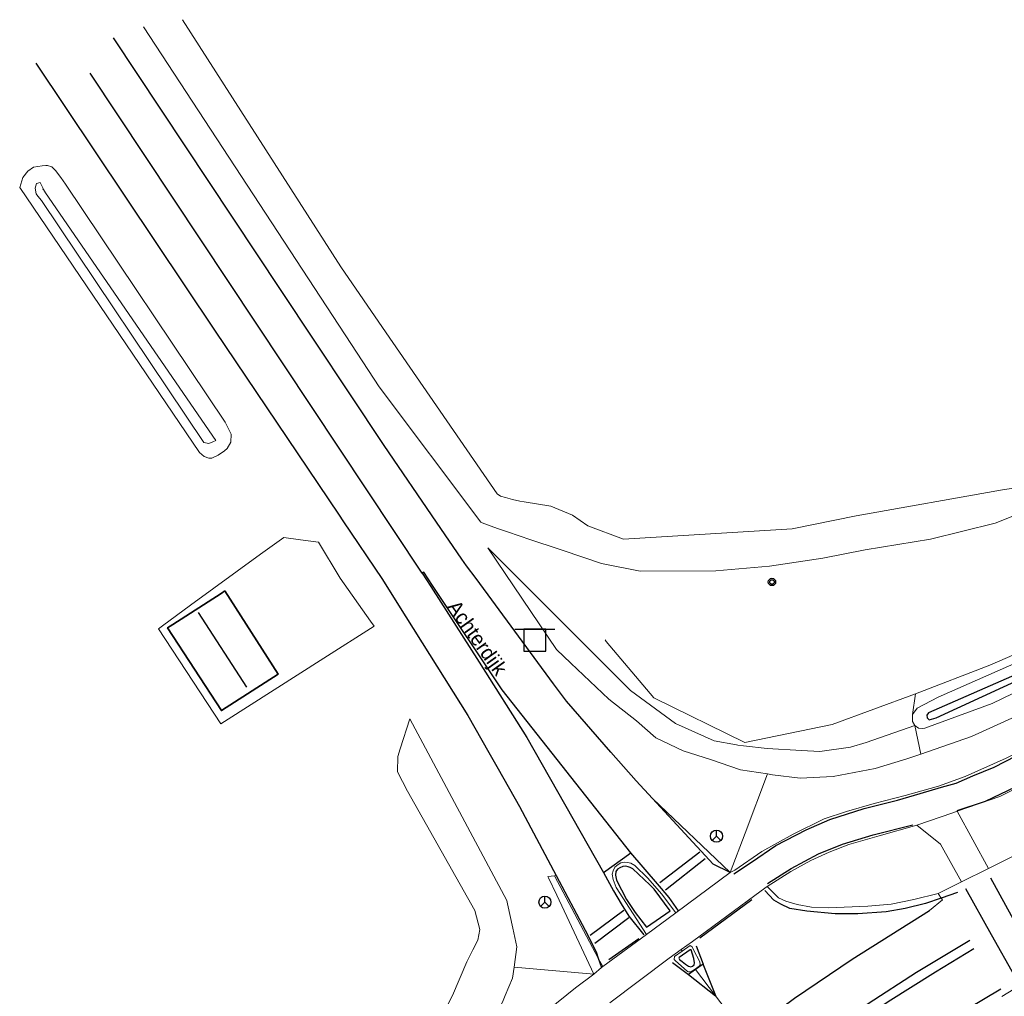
# Model space of a CAD drawing. Header units: metres. Extents: x 169249 to 194689, y 406250 to 412203.
# Tile 244 of 256: x 184889 to 184957, y 410351 to 410417. Entities that reach past the tile are written whole.
import ezdxf
from ezdxf.enums import TextEntityAlignment as Align

# ---------------------------------------------------------------- set-up
doc = ezdxf.new("R2010")
doc.units = ezdxf.units.M
doc.layers.get('0').update_dxf_attribs({"linetype": 'CONTINUOUS'})
for name, color, linetype, lineweight in [('BGT_NLCS_N264$0$B-WE-FV-GELEIDING_WILDRASTER-G', 252, 'CONTINUOUS', 18), ('BGT_NLCS_N264$0$B-WE-GW-TALUD_KRUIN-G', 252, 'CONTINUOUS', 18), ('BGT_NLCS_N264$0$B-WE-GW-TALUD_TEEN-G', 252, 'CONTINUOUS', 18), ('BGT_NLCS_N264$0$B-WE-GW-WATERGANG_INSTEEK-G', 252, 'CONTINUOUS', 18), ('BGT_NLCS_N264$0$B-WE-GW-WATERGANG_SLOOT_BODEM-G', 252, 'CONTINUOUS', 18), ('BGT_NLCS_N264$0$B-WE-OG-TOPOGRAFIE_BEBOUWING-G', 252, 'CONTINUOUS', 35), ('BGT_NLCS_N264$0$B-WE-OG-TOPOGRAFIE_CULTUURSCHEIDING-G', 252, 'CONTINUOUS', 18), ('BGT_NLCS_N264$0$B-WE-OG-TOPOGRAFIE_TERREIN_GROEN-GV', 252, 'CONTINUOUS', 18), ('BGT_NLCS_N264$0$B-WE-OG-TOPOGRAFIE_WATER-GV', 252, 'CONTINUOUS', 18), ('BGT_NLCS_N264$0$B-WE-OG-TOPOGRAFIE_WEG_BERM-GV', 252, 'CONTINUOUS', 18), ('BGT_NLCS_N264$0$B-WE-OG-TOPOGRAFIE_WEG_RIJWEG-GV', 252, 'CONTINUOUS', 18), ('BGT_NLCS_N264$0$B-WE-OG-TOPOGRAFIE_WEG_RIJWIELPAD-GV', 252, 'CONTINUOUS', 18), ('BGT_NLCS_N264$0$B-WE-OG-TOPOGRAFIE_WEG_VERHARD-G', 252, 'CONTINUOUS', 18), ('BGT_NLCS_N264$0$B-WE-VW-BEWEGWIJZERING_DRAAGCONSTRUCTIE-S', 252, 'CONTINUOUS', 25), ('BGT_NLCS_N264$0$B-WE-VW-VERKEERSTEKEN_BORD-S', 252, 'CONTINUOUS', 25), ('X-XX-AL-REFERENTIE-G', 7, 'CONTINUOUS', 18)]:
    doc.layers.add(name, color=color, linetype=linetype, lineweight=lineweight)
for name, color, linetype in [('BGT_NLCS_N264$0$B-WE-IE-MEUBILAIR_WEGMEUBILAIR-S', 252, 'CONTINUOUS'), ('BGT_NLCS_N264$0$B-WE-KG-KADASTRAAL_NOK-G', 252, 'CONTINUOUS'), ('BGT_NLCS_N264$0$B-WE-OG-TOPOGRAFIE_WATER_SLOOT-GV', 252, 'CONTINUOUS'), ('BGT_NLCS_N264$0$B-WE-OG-TOPOGRAFIE_WEG_RIJWEG-G', 252, 'CONTINUOUS'), ('BGT_NLCS_N264$0$B-WE-OG-TOPOGRAFIE_WEG_VERKEERSEILAND-GV', 252, 'CONTINUOUS'), ('BGT_NLCS_N264$0$B-WE-VW-MARKERING-G', 252, 'CONTINUOUS'), ('BGT_NLCS_N264$0$Label_Openbareruimte', 252, 'CONTINUOUS')]:
    doc.layers.add(name, color=color, linetype=linetype)
doc.styles.add('BGT_NLCS_N264$0$STANDARD', font='txt')

# ---------------------------------------------------------------- blocks, each defined once
blk = doc.blocks.new('BGT_NLCS_N264$0$SIE-WEG_AFVALBAK_TYPE_01')
for radius in [0.25, 0.156]:
    blk.add_circle((0, 0), radius)
blk = doc.blocks.new('BGT_NLCS_N264$0$SIE-WEG_WEGWIJZER-SO')
for q in [(-0.292, -0.292), (0, 0.412), (0.292, -0.292)]:
    blk.add_line((0, 0), q)
blk.add_circle((0, 0), 0.413)
blk = doc.blocks.new('BGT_NLCS_N264$0$SVW-VERKEERSTEKEN_BORD_ANWB-SO')
blk.add_line((-1.375, 0), (1.375, 0))
at = {"flags": 128}
blk.add_lwpolyline([(-0.75, 0), (-0.75, -1.5), (0.75, -1.5), (0.75, 0)], close=True, dxfattribs=at)
blk = doc.blocks.new('BGT_NLCS_N264')
at = {"layer": 'BGT_NLCS_N264$0$B-WE-FV-GELEIDING_WILDRASTER-G'}
for points in [[(184973.181, 410380.715, 10.363), (184963.676, 410376.76, 10.333), (184955.553, 410373.237, 10.351), (184950.465, 410371.274, 10.342)], [(184950.465, 410371.274, 10.342), (184944.785, 410369.177, 10.387), (184938.829, 410367.95, 10.438), (184932.615, 410371.009, 10.423), (184929.359, 410374.855, 10.435), (184929.279, 410374.949, 10.435)]]:
    blk.add_polyline3d(points, dxfattribs=at)
at = {"layer": 'BGT_NLCS_N264$0$B-WE-GW-TALUD_KRUIN-G'}
for points in [[(184897.776, 410416.808, 11.293), (184912.358, 410394.537, 11.407), (184913.863, 410392.237, 11.419), (184920.808, 410382.984, 11.281), (184920.899, 410382.951, 11.274), (184921.936, 410382.569, 11.194), (184922.29, 410382.449, 11.165), (184923.763, 410381.949, 11.044), (184923.879, 410381.91, 11.035), (184926.415, 410381.049, 10.827), (184929.036, 410380.16, 10.612), (184931.684, 410379.656, 10.57), (184936.847, 410379.659, 10.588), (184940.494, 410379.981, 10.585), (184944.135, 410380.543, 10.552), (184947.033, 410381.111, 10.492), (184951.503, 410381.828, 10.477), (184955.912, 410382.932, 10.468), (184957.68, 410383.625, 10.447), (184961.908, 410384.702, 10.441), (184962.022, 410384.731, 10.441), (184968.111, 410385.75, 10.411), (184970.21, 410386.376, 10.399), (184972.262, 410386.988, 10.317)], [(184940.367, 410365.8, 11.59), (184938.528, 410366.09, 11.575), (184936.467, 410366.796, 11.533), (184934.606, 410367.381, 11.449), (184932.735, 410368.272, 11.452), (184931.432, 410369.419, 11.446), (184929.53, 410370.919, 11.437), (184926.945, 410373.377, 11.367), (184925.975, 410374.299, 11.341), (184921.286, 410381.231, 11.356)], [(184915.953, 410369.57, 11.314), (184922.564, 410357.163, 11.539), (184922.613, 410356.947, 11.551), (184922.988, 410355.274, 11.641), (184923.25, 410353.992, 11.71), (184923.067, 410352.616, 11.708)]]:
    blk.add_polyline3d(points, dxfattribs=at)
at = {"layer": 'BGT_NLCS_N264$0$B-WE-GW-TALUD_TEEN-G'}
for points in [[(184971.8, 410387.495, 9.758), (184961.368, 410385.941, 9.641), (184956.399, 410385.201, 9.586), (184946.423, 410383.417, 9.769), (184942.054, 410382.536, 9.835), (184930.541, 410381.824, 9.856), (184928.108, 410382.739, 9.844), (184927.056, 410383.475, 9.814), (184925.567, 410384.093, 9.793), (184923.753, 410384.371, 9.793), (184923.47, 410384.433, 9.794), (184922.952, 410384.547, 9.796), (184922.494, 410384.672, 9.774), (184922.14, 410384.769, 9.757), (184921.915, 410384.937, 9.742), (184914.347, 410395.909, 9.644), (184911.234, 410400.422, 9.604), (184900.426, 410417.294, 9.433)], [(184921.286, 410381.231, 11.356), (184923.24, 410379.276, 11.221), (184931.01, 410371.504, 10.684), (184934.085, 410369.236, 10.564), (184936.726, 410368.067, 10.591), (184938.245, 410367.789, 10.602), (184938.337, 410367.772, 10.603), (184938.729, 410367.727, 10.599), (184940.343, 410367.541, 10.585), (184942.689, 410367.408, 10.564), (184943.935, 410367.336, 10.549), (184946.026, 410367.621, 10.438), (184947.101, 410367.95, 10.423), (184950.418, 410369.113, 10.3)], [(184915.969, 410345.119, 10.688), (184918.858, 410350.672, 10.759), (184919.848, 410352.984, 10.714), (184920.255, 410353.805, 10.701), (184920.584, 410354.467, 10.69), (184920.73, 410355.187, 10.708), (184920.397, 410356.475, 10.714), (184915.792, 410364.622, 10.837), (184915.123, 410365.943, 11.095), (184915.134, 410367.002, 11.095), (184915.297, 410367.512, 11.138), (184915.953, 410369.57, 11.314)]]:
    blk.add_polyline3d(points, dxfattribs=at)
at = {"layer": 'BGT_NLCS_N264$0$B-WE-GW-WATERGANG_INSTEEK-G'}
blk.add_polyline3d([(184903.304, 410387.852, 11.125), (184902.875, 410387.566, 11.089), (184902.442, 410387.362, 11.029), (184902.233, 410387.357, 10.996), (184901.918, 410387.484, 10.948), (184901.604, 410387.744, 10.939), (184889.324, 410405.848, 10.879), (184889.53, 410406.53, 10.915), (184889.88, 410406.959, 10.924), (184890.259, 410407.218, 10.969), (184890.851, 410407.309, 11.122), (184891.116, 410407.33, 11.134), (184891.233, 410407.34, 11.14), (184891.507, 410407.253, 11.239), (184891.765, 410407.006, 11.293), (184892.136, 410406.528, 11.284), (184892.45, 410406.06, 11.28), (184903.343, 410389.826, 11.149), (184903.767, 410389.001, 11.167), (184903.733, 410388.462, 11.167), (184903.492, 410388.027, 11.164), (184903.304, 410387.852, 11.125)], dxfattribs=at)
at = {"layer": 'BGT_NLCS_N264$0$B-WE-GW-WATERGANG_SLOOT_BODEM-G'}
blk.add_line((184890.886, 410405.723, 9.986), (184890.95, 410405.707, 9.985), dxfattribs=at)
blk.add_polyline3d([(184890.95, 410405.707, 9.985), (184891.094, 410405.47, 9.944), (184902.715, 410388.568, 10.083), (184902.506, 410388.477, 10.263), (184902.227, 410388.355, 10.261), (184901.894, 410388.425, 10.232), (184890.809, 410404.957, 9.933), (184890.57, 410405.245, 10.056), (184890.445, 410405.396, 10.121), (184890.383, 410405.788, 9.946), (184890.464, 410406.117, 9.962), (184890.715, 410406.188, 9.91), (184890.922, 410405.765, 9.976), (184890.95, 410405.707, 9.985)], dxfattribs=at)
at = {"layer": 'BGT_NLCS_N264$0$B-WE-KG-KADASTRAAL_NOK-G'}
blk.add_line((184901.504, 410376.823, 17.251), (184904.805, 410371.737, 17.242), dxfattribs=at)
at = {"layer": 'BGT_NLCS_N264$0$B-WE-OG-TOPOGRAFIE_BEBOUWING-G'}
blk.add_polyline3d([(184903.326, 410378.297, 14.533), (184906.967, 410372.625, 14.53), (184903.093, 410370.132, 14.5), (184899.417, 410375.789, 14.581), (184899.771, 410376.016, 14.577), (184903.069, 410378.132, 14.536), (184903.326, 410378.297, 14.533)], dxfattribs=at)
at = {"layer": 'BGT_NLCS_N264$0$B-WE-OG-TOPOGRAFIE_CULTUURSCHEIDING-G'}
blk.add_polyline3d([(184898.791, 410375.718, 11.35), (184899.071, 410375.922, 11.354), (184900.993, 410377.324, 11.385), (184905.759, 410380.8, 11.46), (184907.342, 410381.955, 11.485), (184908.49, 410381.794, 11.547), (184909.72, 410381.622, 11.614), (184911.209, 410379.164, 11.584), (184913.279, 410376.238, 11.485), (184913.52, 410375.897, 11.473), (184910.075, 410373.702, 11.444), (184903.303, 410369.388, 11.388), (184903.063, 410369.235, 11.386), (184898.791, 410375.718, 11.35)], dxfattribs=at)
at = {"layer": 'BGT_NLCS_N264$0$B-WE-OG-TOPOGRAFIE_TERREIN_GROEN-GV'}
for p, q in [((184950.269, 410369.872, 10.327), (184950.465, 410371.274, 10.342)), ((184950.834, 410367.161, 11.608), (184950.418, 410369.113, 10.3)), ((184938.834, 410361.763, 11.69), (184940.367, 410365.8, 11.59))]:
    blk.add_line(p, q, dxfattribs=at)
for points in [[(184940.367, 410365.8, 11.59), (184940.698, 410365.748, 11.593), (184942.597, 410365.521, 11.596), (184944.852, 410365.634, 11.602), (184947.722, 410366.166, 11.608), (184949.871, 410366.828, 11.611), (184950.834, 410367.161, 11.608)], [(184915.205, 410339.831, 11.53), (184918.249, 410343.871, 11.581), (184921.809, 410349.367, 11.755), (184922.269, 410350.233, 11.737), (184922.469, 410350.669, 11.737), (184922.969, 410351.873, 11.707), (184923.067, 410352.616, 11.708)]]:
    blk.add_polyline3d(points, dxfattribs=at)
at = {"layer": 'BGT_NLCS_N264$0$B-WE-OG-TOPOGRAFIE_WATER-GV'}
blk.add_line((184950.588, 410370.29, 10.327), (184950.269, 410369.872, 10.327), dxfattribs=at)
for points in [[(184989.268, 410384.038, 10.309), (184989.591, 410384.584, 10.309), (184989.697, 410385.035, 10.3), (184989.456, 410385.307, 10.288), (184989.245, 410385.44, 10.255), (184988.832, 410385.414, 10.237), (184987.843, 410385.042, 10.216), (184981.52, 410383.096, 10.279), (184973.58, 410380.307, 10.276), (184970.284, 410378.995, 10.252), (184963.524, 410376.119, 10.255), (184952.021, 410371.054, 10.285), (184950.588, 410370.29, 10.327)], [(184950.418, 410369.113, 10.3), (184950.675, 410368.921, 10.303), (184950.921, 410368.906, 10.321), (184951.095, 410368.923, 10.357), (184955.71, 410370.61, 10.447), (184963.454, 410374.359, 10.435), (184968.515, 410376.446, 10.435), (184974.432, 410378.74, 10.429), (184979.234, 410380.587, 10.417), (184987.435, 410383.316, 10.306), (184988.805, 410383.742, 10.306), (184989.268, 410384.038, 10.309)], [(184950.269, 410369.872, 10.327), (184950.275, 410369.374, 10.312), (184950.418, 410369.113, 10.3)]]:
    blk.add_polyline3d(points, dxfattribs=at)
at = {"layer": 'BGT_NLCS_N264$0$B-WE-OG-TOPOGRAFIE_WATER_SLOOT-GV'}
blk.add_polyline3d([(184983.138, 410382.848, 9.7), (184976.215, 410380.293, 9.709), (184963.778, 410375.417, 9.703), (184951.359, 410369.973, 9.703), (184951.249, 410369.808, 9.703), (184951.258, 410369.643, 9.703), (184951.405, 410369.506, 9.703), (184951.881, 410369.625, 9.703), (184959.646, 410373.207, 9.703), (184968.027, 410376.782, 9.703), (184976.054, 410379.81, 9.703), (184983.193, 410382.391, 9.703), (184988.873, 410384.006, 9.703), (184988.882, 410384.437, 9.703), (184988.8, 410384.611, 9.703), (184987.398, 410384.116, 9.703), (184983.138, 410382.848, 9.7)], dxfattribs=at)
at = {"layer": 'BGT_NLCS_N264$0$B-WE-OG-TOPOGRAFIE_WEG_BERM-GV'}
for p, q in [((184938.834, 410361.763, 11.69), (184937.811, 410359.068, 11.758)), ((184928.503, 410352.137, 11.809), (184923.067, 410352.616, 11.708))]:
    blk.add_line(p, q, dxfattribs=at)
blk.add_polyline3d([(184999.847, 410384.647, 11.293), (184997.125, 410384.757, 11.437), (184993.16, 410383.593, 11.527), (184986.416, 410381.098, 11.509), (184976.944, 410378.05, 11.506), (184969.245, 410375.037, 11.515), (184961.759, 410371.743, 11.548), (184954.3, 410368.36, 11.596), (184950.834, 410367.161, 11.608)], dxfattribs=at)
at = {"layer": 'BGT_NLCS_N264$0$B-WE-OG-TOPOGRAFIE_WEG_RIJWEG-G'}
blk.add_line((184928.814, 410353.234, 11.766), (184929.032, 410352.581, 11.782), dxfattribs=at)
for points in [[(184932.513, 410364.137, 11.656), (184931.396, 410365.342, 11.638), (184929.679, 410367.299, 11.6), (184926.64, 410370.763, 11.533), (184925.758, 410371.962, 11.524), (184920.478, 410379.136, 11.471), (184919.829, 410380.018, 11.464), (184919.497, 410380.469, 11.461), (184917.784, 410382.982, 11.466), (184914.207, 410388.228, 11.476), (184907.122, 410398.885, 11.434), (184895.719, 410416.045, 11.347)], [(184890.433, 410414.323, 11.428), (184902.611, 410396.1, 11.41), (184911.128, 410383.466, 11.468), (184911.389, 410383.079, 11.47), (184914.091, 410379.07, 11.488), (184915.18, 410377.331, 11.507), (184919.904, 410369.784, 11.587), (184921.339, 410367.267, 11.599), (184921.978, 410366.145, 11.605), (184923.434, 410363.591, 11.617), (184925.944, 410358.87, 11.695)], [(184937.811, 410359.068, 11.758), (184936.667, 410359.654, 11.721), (184932.513, 410364.137, 11.656)], [(184925.944, 410358.87, 11.695), (184927.93, 410355.146, 11.764), (184928.672, 410353.658, 11.755), (184928.814, 410353.234, 11.766)]]:
    blk.add_polyline3d(points, dxfattribs=at)
at = {"layer": 'BGT_NLCS_N264$0$B-WE-OG-TOPOGRAFIE_WEG_RIJWEG-GV'}
for p, q in [((184937.811, 410359.068, 11.758), (184932.513, 410364.137, 1.696)), ((184955.447, 410359.344, 11.705), (184953.61, 410358.432, 11.724)), ((184925.837, 410358.855, 0.171), (184928.814, 410353.234, 10.687)), ((184953.61, 410358.432, 11.724), (184952.012, 410357.638, 11.74)), ((184952.012, 410357.638, 11.74), (184952.231, 410357.323, 11.718)), ((184934.547, 410353.71, 11.858), (184934.474, 410353.81, 11.809)), ((184928.814, 410353.234, 10.687), (184929.124, 410352.648, 11.783)), ((184935.452, 410352.449, 11.852), (184935.423, 410352.487, 11.854)), ((184936.81, 410350.666, 11.772), (184935.452, 410352.449, 11.852)), ((184938.837, 410348.005, 11.651), (184936.81, 410350.666, 11.772))]:
    blk.add_line(p, q, dxfattribs=at)
for points in [[(185001.87, 410376.342, 11.326), (185001.791, 410376.326, 11.326), (185000.065, 410375.92, 11.326), (184995.829, 410374.911, 11.383), (184991.097, 410373.72, 11.401), (184986.315, 410372.398, 11.434), (184981.412, 410370.873, 11.515), (184976.966, 410369.281, 11.56), (184973.435, 410367.853, 11.554), (184970.57, 410366.655, 11.584), (184966.989, 410365.062, 11.605), (184962.127, 410362.662, 11.638), (184955.447, 410359.344, 11.705)], [(184932.118, 410354.842, 11.821), (184930.035, 410358.05, 11.782), (184929.834, 410358.597, 11.779), (184929.758, 410358.952, 11.782), (184929.837, 410359.197, 11.785), (184929.951, 410359.442, 11.785), (184930.167, 410359.629, 11.785), (184930.366, 410359.729, 11.791), (184930.585, 410359.782, 11.797), (184930.813, 410359.766, 11.797), (184931.038, 410359.713, 11.806), (184931.302, 410359.545, 11.809), (184932.208, 410358.679, 11.788), (184933.135, 410357.625, 11.83), (184934.119, 410356.325, 11.821)], [(184952.012, 410357.638, 11.74), (184950.36, 410357.238, 11.71), (184948.8, 410356.925, 11.681), (184947.205, 410356.783, 11.695), (184944.523, 410356.659, 11.725), (184943.371, 410356.718, 11.725), (184942.385, 410356.894, 11.725), (184941.618, 410357.126, 11.74), (184941.115, 410357.347, 11.754), (184940.339, 410358.111, 11.827)], [(184952.231, 410357.323, 11.718), (184952.314, 410357.204, 11.71), (184951.435, 410356.49, 11.636)], [(184935.423, 410352.487, 11.854), (184935.143, 410352.305, 11.854), (184934.982, 410352.305, 11.854), (184934.914, 410352.328, 11.854), (184934.06, 410353.057, 11.854), (184934, 410353.129, 11.857), (184934.013, 410353.336, 11.857), (184934.547, 410353.71, 11.858)], [(184934.547, 410353.71, 11.858), (184935.08, 410354.084, 11.86), (184935.217, 410353.992, 11.836), (184935.322, 410353.804, 11.839), (184935.739, 410352.984, 11.842), (184935.773, 410352.764, 11.854), (184935.704, 410352.67, 11.854), (184935.423, 410352.487, 11.854)], [(184956.354, 410350.6, 11.277), (184957.185, 410351.12, 11.273), (184957.344, 410351.215, 11.274)]]:
    blk.add_polyline3d(points, dxfattribs=at)
at = {"layer": 'BGT_NLCS_N264$0$B-WE-OG-TOPOGRAFIE_WEG_RIJWIELPAD-GV'}
for p, q in [((184955.447, 410359.344, 11.705), (184953.319, 410363.27, 11.755)), ((184937.811, 410359.068, 11.758), (184934.119, 410356.325, 11.821)), ((184934.119, 410356.325, 11.821), (184932.118, 410354.842, 11.821)), ((184932.118, 410354.842, 11.821), (184929.124, 410352.648, 11.783)), ((184929.032, 410352.581, 11.782), (184928.503, 410352.137, 11.809)), ((184929.124, 410352.648, 11.783), (184929.032, 410352.581, 11.782))]:
    blk.add_line(p, q, dxfattribs=at)
for points in [[(184998.415, 410382.259, 11.542), (184998.212, 410382.224, 11.542), (184996.722, 410381.932, 11.53), (184993.418, 410381.146, 11.524), (184990.638, 410380.427, 11.518), (184988.06, 410379.667, 11.521), (184984.78, 410378.651, 11.524), (184981.389, 410377.465, 11.518), (184973.352, 410374.473, 11.533), (184966.506, 410371.616, 11.554), (184961.299, 410369.157, 11.614), (184956.668, 410366.871, 11.659), (184953.855, 410365.637, 11.647), (184952.05, 410364.968, 11.689), (184949.756, 410364.333, 11.728), (184947.643, 410363.787, 11.746), (184945.75, 410363.238, 11.77), (184944.229, 410362.738, 11.776), (184942.13, 410361.685, 11.797), (184939.97, 410360.499, 11.821), (184938.142, 410359.24, 11.767), (184937.811, 410359.068, 11.758)], [(184953.319, 410363.27, 11.755), (184956.234, 410364.254, 11.769), (184960.014, 410366.153, 11.686), (184965.736, 410368.855, 11.629), (184970.072, 410370.757, 11.605), (184974.507, 410372.594, 11.587), (184979.275, 410374.456, 11.593), (184982.975, 410375.736, 11.548), (184987.878, 410377.325, 11.536), (184993.63, 410379.011, 11.53), (184996.681, 410379.766, 11.533), (184999.065, 410380.196, 11.536), (185002.458, 410380.72, 11.548), (185004.421, 410380.984, 11.563)], [(184950.55, 410362.305, 11.779), (184953.016, 410363.154, 11.761), (184953.319, 410363.27, 11.755)], [(184940.339, 410358.111, 11.827), (184941.969, 410359.146, 11.797), (184943.332, 410359.894, 11.803), (184944.587, 410360.453, 11.803), (184945.918, 410360.977, 11.806), (184947.99, 410361.581, 11.794), (184950.55, 410362.305, 11.779)], [(184950.55, 410362.305, 11.779), (184952.172, 410361.006, 11.666), (184953.61, 410358.432, 11.724)], [(184934.474, 410353.81, 11.809), (184935.251, 410354.375, 11.809), (184939.929, 410357.82, 11.839), (184940.339, 410358.111, 11.827)], [(184929.6, 410350.179, 11.776), (184933.665, 410353.221, 11.809), (184934.474, 410353.81, 11.809)], [(184928.503, 410352.137, 11.809), (184927.252, 410351.207, 11.809), (184925.373, 410349.677, 11.815), (184924.511, 410348.72, 11.797), (184923.712, 410347.827, 11.746), (184922.917, 410346.831, 11.758), (184922.027, 410345.559, 11.737), (184920.79, 410343.627, 11.743), (184919.844, 410342.228, 11.683), (184917.996, 410339.586, 11.659), (184915.568, 410336.548, 11.623), (184914.514, 410335.331, 11.614)]]:
    blk.add_polyline3d(points, dxfattribs=at)
at = {"layer": 'BGT_NLCS_N264$0$B-WE-OG-TOPOGRAFIE_WEG_VERHARD-G'}
blk.add_line((184925.837, 410358.855, 11.703), (184925.944, 410358.87, 11.695), dxfattribs=at)
blk.add_polyline3d([(184928.503, 410352.137, 11.809), (184925.978, 410357.533, 11.749), (184925.414, 410358.711, 11.737), (184925.375, 410358.792, 11.736), (184925.59, 410358.821, 11.721), (184925.837, 410358.855, 11.703)], dxfattribs=at)
at = {"layer": 'BGT_NLCS_N264$0$B-WE-OG-TOPOGRAFIE_WEG_VERKEERSEILAND-GV'}
for points in [[(184930.005, 410359.146, 11.953), (184929.993, 410358.897, 11.959), (184930.055, 410358.549, 11.956), (184930.736, 410357.226, 11.962), (184931.334, 410356.34, 11.956), (184932.1, 410355.346, 11.947), (184933.731, 410356.458, 11.986), (184932.622, 410357.945, 11.977), (184932.334, 410358.232, 11.965), (184931.168, 410359.326, 11.974), (184930.999, 410359.419, 11.971), (184930.848, 410359.467, 11.971), (184930.678, 410359.498, 11.968), (184930.486, 410359.484, 11.965), (184930.283, 410359.405, 11.962), (184930.139, 410359.307, 11.959), (184930.005, 410359.146, 11.953)], [(184935.334, 410353.197, 12.001), (184935.157, 410353.806, 11.995), (184935.086, 410353.8, 11.996), (184934.344, 410353.27, 12.004), (184934.312, 410353.225, 12.004), (184934.366, 410353.131, 12.005), (184934.539, 410352.991, 12.006), (184934.779, 410352.821, 12.007), (184934.985, 410352.671, 12.008), (184935.143, 410352.638, 12.007), (184935.254, 410352.685, 12.006), (184935.363, 410352.77, 12.005), (184935.395, 410352.913, 12.004), (184935.334, 410353.197, 12.001)]]:
    blk.add_polyline3d(points, dxfattribs=at)
at = {"layer": 'BGT_NLCS_N264$0$B-WE-VW-MARKERING-G', "linetype": 'Continuous'}
for p, q in [((184916.794, 410379.509, 11.596), (184894.137, 410413.653, 11.506)), ((184935.749, 410354.612, 11.839), (184939.306, 410357.237, 11.824)), ((184931.58, 410354.554, 11.803), (184929.543, 410353.11, 11.824))]:
    blk.add_line(p, q, dxfattribs=at)
at = {"layer": 'BGT_NLCS_N264$0$B-WE-VW-MARKERING-G'}
for p, q in [((184916.794, 410379.509, 11.596), (184917.376, 410378.6, 11.602)), ((184929.164, 410359.082, 11.794), (184931.038, 410360.426, 11.755)), ((184933.017, 410358.386, 11.758), (184935.748, 410360.488, 11.733)), ((184936.12, 410360.005, 11.721), (184933.407, 410357.871, 11.77)), ((184953.342, 410357.703, 11.681), (184952.231, 410357.323, 11.711)), ((184928.253, 410354.797, 11.782), (184930.563, 410356.498, 11.794)), ((184930.896, 410355.973, 11.819), (184928.574, 410354.226, 11.77)), ((184935.5, 410354.076, 11.872), (184935.982, 410352.816, 11.848)), ((184933.888, 410352.941, 11.854), (184934.978, 410352.121, 11.842)), ((184935.982, 410352.816, 11.848), (184935.452, 410352.449, 11.845)), ((184935.452, 410352.449, 11.845), (184934.978, 410352.121, 11.842)), ((184934.978, 410352.121, 11.842), (184936.81, 410350.666, 11.771))]:
    blk.add_line(p, q, dxfattribs=at)
for points in [[(184938.076, 410358.985, 11.766), (184939.269, 410359.79, 11.772), (184940.941, 410360.91, 11.761), (184943.002, 410361.979, 11.746), (184944.628, 410362.691, 11.729), (184946.957, 410363.453, 11.717), (184949.242, 410364.024, 11.709), (184950.786, 410364.462, 11.705), (184952.253, 410364.899, 11.688), (184953.237, 410365.167, 11.674), (184954.391, 410365.677, 11.674), (184955.836, 410366.258, 11.659), (184958.088, 410367.422, 11.614), (184962.401, 410369.519, 11.574), (184966.558, 410371.458, 11.562), (184970.878, 410373.361, 11.536), (184975.145, 410375.031, 11.506), (184979.559, 410376.631, 11.474), (184983.904, 410378.182, 11.465), (184988.384, 410379.59, 11.481), (184992.868, 410380.801, 11.461), (184995.565, 410381.452, 11.47), (184997.836, 410382.025, 11.445), (185002.927, 410382.848, 3.178)], [(184953.308, 410363.298, 11.726), (184955.239, 410363.944, 11.694), (184957.284, 410364.93, 11.664), (184958.927, 410365.724, 11.64), (184963.23, 410367.868, 11.662), (184967.407, 410369.763, 11.577), (184971.619, 410371.637, 11.6), (184975.813, 410373.338, 11.564), (184980.18, 410374.937, 11.526), (184984.552, 410376.452, 11.514), (184989.006, 410377.814, 11.495), (184993.433, 410379.183, 11.498), (184996.084, 410379.777, 11.496), (184998.281, 410380.228, 11.49), (185004.308, 410381.125, 11.56)], [(184931.038, 410360.426, 11.755), (184922.253, 410371.543, 11.641), (184917.499, 410378.671, 11.601), (184916.899, 410379.57, 11.596), (184916.794, 410379.509, 11.596)], [(184917.376, 410378.6, 11.602), (184920.688, 410373.433, 11.638), (184923.945, 410368.301, 11.71), (184929.164, 410359.082, 11.794)], [(184940.362, 410358.335, 11.786), (184941.986, 410359.338, 11.795), (184943.841, 410360.358, 11.788), (184945.486, 410361.012, 11.773), (184947.582, 410361.656, 11.756), (184950.284, 410362.324, 11.737)], [(184934.283, 410356.469, 11.818), (184933.659, 410357.36, 11.815), (184932.854, 410358.299, 11.785), (184931.038, 410360.426, 11.755)], [(184929.164, 410359.082, 11.794), (184929.844, 410357.833, 11.807), (184930.368, 410356.946, 11.815), (184930.902, 410356.101, 11.821), (184931.917, 410354.828, 11.821)], [(184955.59, 410358.714, 11.666), (184957.252, 410355.682, 11.516), (184958.865, 410352.741, 11.37)], [(184952.231, 410357.323, 11.711), (184951.154, 410356.954, 11.74), (184949.766, 410356.618, 11.725), (184948.474, 410356.387, 11.695), (184946.536, 410356.26, 11.725), (184944.979, 410356.248, 11.799), (184943.058, 410356.437, 11.784), (184941.895, 410356.609, 11.754), (184941.27, 410356.916, 11.784), (184940.803, 410357.185, 11.769), (184940.179, 410357.848, 11.814)], [(184957.275, 410351.943, 11.326), (184955.655, 410354.83, 11.489), (184953.904, 410357.951, 11.666)], [(184936.81, 410350.666, 11.771), (184936.834, 410350.647, 11.77), (184935.982, 410352.816, 11.848)]]:
    blk.add_polyline3d(points, dxfattribs=at)
at = {"layer": 'BGT_NLCS_N264$0$B-WE-VW-MARKERING-G', "linetype": 'Continuous'}
for points in [[(184938.837, 410348.005, 11.651), (184942.2, 410350.497, 11.71), (184946.145, 410353.165, 11.651), (184951.435, 410356.49, 11.636)], [(184927.64, 410334.295, 11.547), (184929.782, 410336.329, 11.547), (184931.421, 410337.761, 11.577), (184934.301, 410340.321, 11.577), (184937.507, 410342.964, 11.577), (184940.704, 410345.449, 11.518), (184943.906, 410347.792, 11.577), (184947.237, 410350.125, 11.547), (184950.548, 410352.282, 11.533), (184954.175, 410354.449, 11.533)], [(184954.453, 410353.859, 11.533), (184951.824, 410352.279, 11.518), (184948.611, 410350.251, 11.533), (184945.166, 410347.885, 11.547), (184941.81, 410345.466, 11.547), (184937.613, 410342.173, 11.533), (184934.159, 410339.265, 11.533), (184931.084, 410336.555, 11.518), (184928.237, 410333.882, 11.547)], [(184929.909, 410331.282, 11.385), (184934.539, 410335.516, 11.37), (184939.42, 410339.56, 11.385), (184943.827, 410342.894, 11.355), (184948.814, 410346.508, 11.311), (184951.907, 410348.527, 11.296), (184956.293, 410351.139, 11.311)]]:
    blk.add_polyline3d(points, dxfattribs=at)
at = {"layer": 'BGT_NLCS_N264$0$B-WE-IE-MEUBILAIR_WEGMEUBILAIR-S', "color": 7}
blk.add_blockref('BGT_NLCS_N264$0$SIE-WEG_AFVALBAK_TYPE_01', (184940.672, 410378.909, 10.387), dxfattribs=at)
at = {"layer": 'BGT_NLCS_N264$0$B-WE-VW-BEWEGWIJZERING_DRAAGCONSTRUCTIE-S', "color": 7}
for p in [(184936.883, 410361.552, 12.028), (184925.174, 410357.048, 11.647)]:
    blk.add_blockref('BGT_NLCS_N264$0$SIE-WEG_WEGWIJZER-SO', p, dxfattribs=at)
at = {"layer": 'BGT_NLCS_N264$0$B-WE-VW-VERKEERSTEKEN_BORD-S', "color": 7}
blk.add_blockref('BGT_NLCS_N264$0$SVW-VERKEERSTEKEN_BORD_ANWB-SO', (184924.485, 410375.684, 11.382), dxfattribs=at)
at = {"layer": 'BGT_NLCS_N264$0$Label_Openbareruimte', "color": 252, "lineweight": 18, "style": 'BGT_NLCS_N264$0$STANDARD'}
blk.add_text('Achterdijk', height=1, rotation=-54.4823, dxfattribs=at).set_placement((184920.462, 410375.031), align=Align.MIDDLE)

msp = doc.modelspace()

# ---------------------------------------------------------------- block references
at = {"layer": 'X-XX-AL-REFERENTIE-G'}
msp.add_blockref('BGT_NLCS_N264', (0, 0), dxfattribs=at)

doc.saveas('drawing.dxf')
